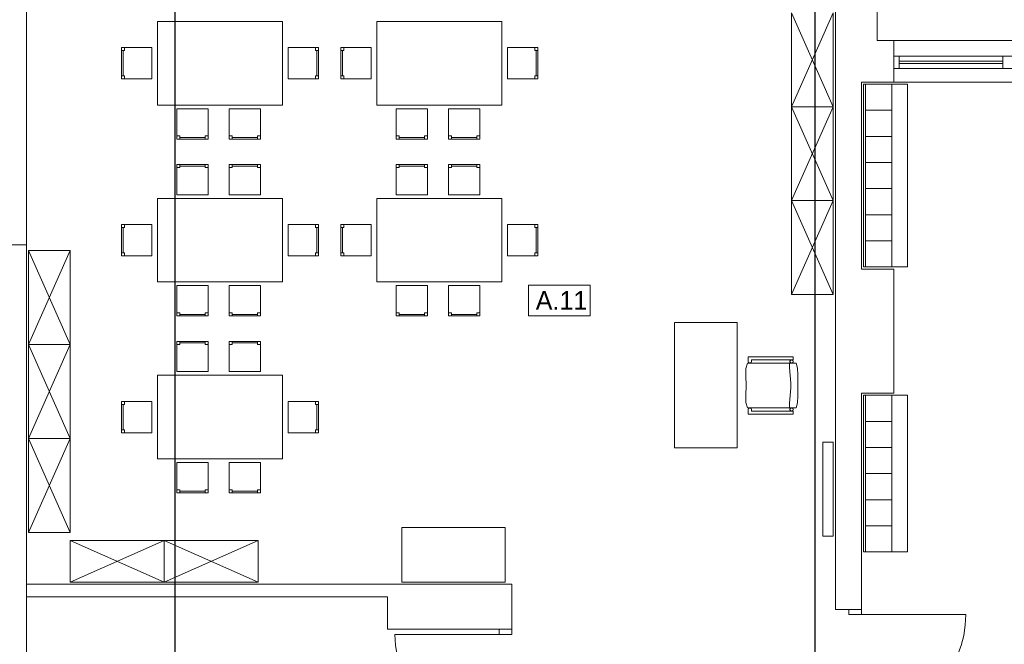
# Model space of a CAD drawing. Header units: millimetres. Extents: x -84458 to 77911, y -55868 to -29230.
# Tile 43 of 103: x 67091 to 68034, y -31728 to -31129. Entities that reach past the tile are written whole.
import ezdxf

# ---------------------------------------------------------------- set-up
doc = ezdxf.new("R2010")
doc.units = ezdxf.units.MM
doc.layers.add('CIENKA', color=7, linetype='Continuous', lineweight=20)
doc.layers.add('obwód gniazd', color=1, linetype='Continuous', lineweight=25)
doc.styles.add('GENERATED_STYLE_1', font='txt')

msp = doc.modelspace()

# ---------------------------------------------------------------- linework, layer by layer
at = {"layer": 'CIENKA'}
for p, q in [((67097.47, -31345.23), (67097.47, -30985.23)), ((67872.47, -31099.23), (67872.47, -31189.23)), ((67912.47, -31149.23), (67912.47, -31099.23)), ((67830.47, -31212.75), (67870.47, -31122.75)), ((67830.47, -31122.75), (67870.47, -31212.75)), ((67830.47, -31122.75), (67830.47, -31212.75)), ((67870.47, -31212.75), (67870.47, -31122.75)), ((67222.89, -31131.16), (67222.87, -31211.16)), ((67222.89, -31131.16), (67222.87, -31211.16)), ((67342.89, -31131.2), (67222.89, -31131.16)), ((67342.89, -31131.2), (67222.89, -31131.16)), ((67342.87, -31211.2), (67342.89, -31131.2)), ((67342.87, -31211.2), (67342.89, -31131.2)), ((67433.02, -31131.16), (67432.99, -31211.16)), ((67433.02, -31131.16), (67432.99, -31211.16)), ((67553.02, -31131.2), (67433.02, -31131.16)), ((67553.02, -31131.2), (67433.02, -31131.16)), ((67552.99, -31211.2), (67553.02, -31131.2)), ((67552.99, -31211.2), (67553.02, -31131.2)), ((67217.56, -31156.16), (67188.56, -31156.16)), ((67188.56, -31156.16), (67188.56, -31186.16)), ((67191.46, -31156.16), (67191.46, -31159.06)), ((67217.56, -31186.16), (67217.56, -31156.16)), ((67348.23, -31156.16), (67377.23, -31156.16)), ((67348.23, -31186.16), (67348.23, -31156.16)), ((67374.33, -31156.16), (67374.33, -31159.06)), ((67377.23, -31156.16), (67377.23, -31186.16)), ((67427.69, -31156.16), (67398.69, -31156.16)), ((67398.69, -31156.16), (67398.69, -31186.16)), ((67401.59, -31156.16), (67401.59, -31159.06)), ((67427.69, -31186.16), (67427.69, -31156.16)), ((67558.36, -31186.16), (67558.36, -31156.16)), ((67558.36, -31156.16), (67587.36, -31156.16)), ((67584.46, -31156.16), (67584.46, -31159.06)), ((67587.36, -31156.16), (67587.36, -31186.16)), ((67928.47, -31149.23), (67912.47, -31149.23)), ((67928.47, -31189.23), (67928.47, -31149.23)), ((67928.47, -31149.23), (68466.47, -31149.23)), ((67188.56, -31159.06), (67191.46, -31159.06)), ((67190.01, -31159.06), (67190.01, -31183.26)), ((67377.23, -31159.06), (67374.33, -31159.06)), ((67375.78, -31159.06), (67375.78, -31183.26)), ((67398.69, -31159.06), (67401.59, -31159.06)), ((67400.14, -31159.06), (67400.14, -31183.26)), ((67587.36, -31159.06), (67584.46, -31159.06)), ((67585.91, -31159.06), (67585.91, -31183.26)), ((67928.47, -31164.23), (68142.47, -31164.23)), ((67933.47, -31164.23), (67933.47, -31176.23)), ((68032.97, -31164.23), (68032.97, -31176.23)), ((67928.47, -31176.23), (68142.47, -31176.23)), ((67933.47, -31169.23), (68032.97, -31169.23)), ((67933.47, -31171.23), (68032.97, -31171.23)), ((67188.56, -31183.26), (67191.46, -31183.26)), ((67188.56, -31186.16), (67217.56, -31186.16)), ((67191.46, -31186.16), (67191.46, -31183.26)), ((67377.23, -31186.16), (67348.23, -31186.16)), ((67377.23, -31183.26), (67374.33, -31183.26)), ((67374.33, -31186.16), (67374.33, -31183.26)), ((67398.69, -31183.26), (67401.59, -31183.26)), ((67398.69, -31186.16), (67427.69, -31186.16)), ((67401.59, -31186.16), (67401.59, -31183.26)), ((67587.36, -31186.16), (67558.36, -31186.16)), ((67584.46, -31186.16), (67584.46, -31183.26)), ((67587.36, -31183.26), (67584.46, -31183.26)), ((67872.47, -31189.23), (67872.47, -31694.23)), ((67897.47, -31189.23), (67928.47, -31189.23)), ((67897.47, -31368.23), (67897.47, -31189.23)), ((67941.47, -31191.23), (67899.47, -31191.23)), ((67899.47, -31191.23), (67899.47, -31366.23)), ((67901.47, -31366.23), (67901.47, -31191.23)), ((67926.47, -31366.23), (67926.47, -31191.23)), ((67928.47, -31189.23), (68466.47, -31189.23)), ((67941.47, -31366.23), (67941.47, -31191.23)), ((67222.87, -31211.16), (67342.87, -31211.2)), ((67222.87, -31211.16), (67342.87, -31211.2)), ((67241.65, -31214.71), (67271.65, -31214.71)), ((67241.65, -31243.71), (67241.65, -31214.71)), ((67271.65, -31214.71), (67271.65, -31243.71)), ((67291.79, -31214.71), (67321.79, -31214.71)), ((67291.79, -31243.71), (67291.79, -31214.71)), ((67321.79, -31214.71), (67321.79, -31243.71)), ((67432.99, -31211.16), (67552.99, -31211.2)), ((67432.99, -31211.16), (67552.99, -31211.2)), ((67451.78, -31214.71), (67481.78, -31214.71)), ((67451.78, -31243.71), (67451.78, -31214.71)), ((67481.78, -31214.71), (67481.78, -31243.71)), ((67501.91, -31243.71), (67501.91, -31214.71)), ((67501.91, -31214.71), (67531.91, -31214.71)), ((67531.91, -31214.71), (67531.91, -31243.71)), ((67830.47, -31212.75), (67870.47, -31212.75)), ((67870.47, -31212.75), (67830.47, -31212.75)), ((67830.47, -31302.75), (67870.47, -31212.75)), ((67830.47, -31212.75), (67870.47, -31302.75)), ((67830.47, -31212.75), (67830.47, -31302.75)), ((67870.47, -31302.75), (67870.47, -31212.75)), ((67901.47, -31216.23), (67926.47, -31216.23)), ((67241.65, -31240.81), (67244.55, -31240.81)), ((67244.55, -31243.71), (67244.55, -31240.81)), ((67268.75, -31242.26), (67244.55, -31242.26)), ((67268.75, -31243.71), (67268.75, -31240.81)), ((67271.65, -31240.81), (67268.75, -31240.81)), ((67291.79, -31240.81), (67294.69, -31240.81)), ((67294.69, -31243.71), (67294.69, -31240.81)), ((67318.89, -31242.26), (67294.69, -31242.26)), ((67318.89, -31243.71), (67318.89, -31240.81)), ((67321.79, -31240.81), (67318.89, -31240.81)), ((67451.78, -31240.81), (67454.68, -31240.81)), ((67454.68, -31243.71), (67454.68, -31240.81)), ((67478.88, -31242.26), (67454.68, -31242.26)), ((67478.88, -31243.71), (67478.88, -31240.81)), ((67481.78, -31240.81), (67478.88, -31240.81)), ((67501.91, -31240.81), (67504.81, -31240.81)), ((67504.81, -31243.71), (67504.81, -31240.81)), ((67529.01, -31242.26), (67504.81, -31242.26)), ((67529.01, -31243.71), (67529.01, -31240.81)), ((67531.91, -31240.81), (67529.01, -31240.81)), ((67901.47, -31241.23), (67926.47, -31241.23)), ((67271.65, -31243.71), (67241.65, -31243.71)), ((67321.79, -31243.71), (67291.79, -31243.71)), ((67481.78, -31243.71), (67451.78, -31243.71)), ((67531.91, -31243.71), (67501.91, -31243.71)), ((67241.65, -31268.13), (67241.65, -31297.13)), ((67271.65, -31268.13), (67241.65, -31268.13)), ((67241.65, -31271.03), (67244.55, -31271.03)), ((67244.55, -31268.13), (67244.55, -31271.03)), ((67268.75, -31269.58), (67244.55, -31269.58)), ((67268.75, -31268.13), (67268.75, -31271.03)), ((67271.65, -31271.03), (67268.75, -31271.03)), ((67271.65, -31297.13), (67271.65, -31268.13)), ((67321.79, -31268.13), (67291.79, -31268.13)), ((67291.79, -31268.13), (67291.79, -31297.13)), ((67291.79, -31271.03), (67294.69, -31271.03)), ((67294.69, -31268.13), (67294.69, -31271.03)), ((67318.89, -31269.58), (67294.69, -31269.58)), ((67318.89, -31268.13), (67318.89, -31271.03)), ((67321.79, -31271.03), (67318.89, -31271.03)), ((67321.79, -31297.13), (67321.79, -31268.13)), ((67451.78, -31268.13), (67451.78, -31297.13)), ((67481.78, -31268.13), (67451.78, -31268.13)), ((67451.78, -31271.03), (67454.68, -31271.03)), ((67454.68, -31268.13), (67454.68, -31271.03)), ((67478.88, -31269.58), (67454.68, -31269.58)), ((67478.88, -31268.13), (67478.88, -31271.03)), ((67481.78, -31271.03), (67478.88, -31271.03)), ((67481.78, -31297.13), (67481.78, -31268.13)), ((67501.91, -31268.13), (67501.91, -31297.13)), ((67531.91, -31268.13), (67501.91, -31268.13)), ((67501.91, -31271.03), (67504.81, -31271.03)), ((67504.81, -31268.13), (67504.81, -31271.03)), ((67529.01, -31269.58), (67504.81, -31269.58)), ((67529.01, -31268.13), (67529.01, -31271.03)), ((67531.91, -31271.03), (67529.01, -31271.03)), ((67531.91, -31297.13), (67531.91, -31268.13)), ((67901.47, -31266.23), (67926.47, -31266.23)), ((67241.65, -31297.13), (67271.65, -31297.13)), ((67291.79, -31297.13), (67321.79, -31297.13)), ((67451.78, -31297.13), (67481.78, -31297.13)), ((67501.91, -31297.13), (67531.91, -31297.13)), ((67901.47, -31291.23), (67926.47, -31291.23)), ((67222.89, -31300.6), (67222.87, -31380.6)), ((67222.89, -31300.6), (67222.87, -31380.6)), ((67342.89, -31300.64), (67222.89, -31300.6)), ((67342.89, -31300.64), (67222.89, -31300.6)), ((67342.87, -31380.64), (67342.89, -31300.64)), ((67342.87, -31380.64), (67342.89, -31300.64)), ((67433.02, -31300.6), (67432.99, -31380.6)), ((67433.02, -31300.6), (67432.99, -31380.6)), ((67553.02, -31300.64), (67433.02, -31300.6)), ((67553.02, -31300.64), (67433.02, -31300.6)), ((67552.99, -31380.64), (67553.02, -31300.64)), ((67552.99, -31380.64), (67553.02, -31300.64)), ((67870.47, -31302.75), (67830.47, -31302.75)), ((67830.47, -31302.75), (67870.47, -31302.75)), ((67830.47, -31302.75), (67870.47, -31302.75)), ((67870.47, -31392.75), (67830.47, -31302.75)), ((67870.47, -31302.75), (67830.47, -31392.75)), ((67830.47, -31392.75), (67830.47, -31302.75)), ((67870.47, -31302.75), (67870.47, -31392.75)), ((67901.47, -31316.23), (67926.47, -31316.23)), ((67217.56, -31325.61), (67188.56, -31325.61)), ((67188.56, -31325.61), (67188.56, -31355.61)), ((67191.46, -31325.61), (67191.46, -31328.51)), ((67217.56, -31355.61), (67217.56, -31325.61)), ((67348.23, -31325.61), (67377.23, -31325.61)), ((67348.23, -31355.61), (67348.23, -31325.61)), ((67374.33, -31325.61), (67374.33, -31328.51)), ((67377.23, -31325.61), (67377.23, -31355.61)), ((67427.69, -31325.61), (67398.69, -31325.61)), ((67398.69, -31325.61), (67398.69, -31355.61)), ((67401.59, -31325.61), (67401.59, -31328.51)), ((67427.69, -31355.61), (67427.69, -31325.61)), ((67558.36, -31355.61), (67558.36, -31325.61)), ((67558.36, -31325.61), (67587.36, -31325.61)), ((67584.46, -31325.61), (67584.46, -31328.51)), ((67587.36, -31325.61), (67587.36, -31355.61)), ((67188.56, -31328.51), (67191.46, -31328.51)), ((67190.01, -31328.51), (67190.01, -31352.71)), ((67377.23, -31328.51), (67374.33, -31328.51)), ((67375.78, -31328.51), (67375.78, -31352.71)), ((67398.69, -31328.51), (67401.59, -31328.51)), ((67400.14, -31328.51), (67400.14, -31352.71)), ((67587.36, -31328.51), (67584.46, -31328.51)), ((67585.91, -31328.51), (67585.91, -31352.71)), ((67097.47, -31345.23), (67057.47, -31345.23)), ((67097.47, -31465.23), (67097.47, -31345.23)), ((67901.47, -31341.23), (67926.47, -31341.23)), ((67099.47, -31440.47), (67139.47, -31350.47)), ((67099.47, -31350.47), (67139.47, -31440.47)), ((67099.47, -31350.47), (67099.47, -31440.47)), ((67139.47, -31350.47), (67099.47, -31350.47)), ((67099.47, -31350.47), (67139.47, -31350.47)), ((67139.47, -31440.47), (67139.47, -31350.47)), ((67188.56, -31352.71), (67191.46, -31352.71)), ((67188.56, -31355.61), (67217.56, -31355.61)), ((67191.46, -31355.61), (67191.46, -31352.71)), ((67377.23, -31355.61), (67348.23, -31355.61)), ((67377.23, -31352.71), (67374.33, -31352.71)), ((67374.33, -31355.61), (67374.33, -31352.71)), ((67398.69, -31352.71), (67401.59, -31352.71)), ((67398.69, -31355.61), (67427.69, -31355.61)), ((67401.59, -31355.61), (67401.59, -31352.71)), ((67587.36, -31355.61), (67558.36, -31355.61)), ((67584.46, -31355.61), (67584.46, -31352.71)), ((67587.36, -31352.71), (67584.46, -31352.71)), ((67928.47, -31368.23), (67897.47, -31368.23)), ((67899.47, -31366.23), (67941.47, -31366.23)), ((67928.47, -31487.23), (67928.47, -31368.23)), ((67222.87, -31380.6), (67342.87, -31380.64)), ((67222.87, -31380.6), (67342.87, -31380.64)), ((67241.65, -31384.15), (67271.65, -31384.15)), ((67241.65, -31413.15), (67241.65, -31384.15)), ((67271.65, -31384.15), (67271.65, -31413.15)), ((67291.79, -31413.15), (67291.79, -31384.15)), ((67291.79, -31384.15), (67321.79, -31384.15)), ((67321.79, -31384.15), (67321.79, -31413.15)), ((67432.99, -31380.6), (67552.99, -31380.64)), ((67432.99, -31380.6), (67552.99, -31380.64)), ((67451.78, -31384.15), (67481.78, -31384.15)), ((67451.78, -31413.15), (67451.78, -31384.15)), ((67481.78, -31384.15), (67481.78, -31413.15)), ((67501.91, -31384.15), (67531.91, -31384.15)), ((67501.91, -31413.15), (67501.91, -31384.15)), ((67531.91, -31384.15), (67531.91, -31413.15)), ((67637.65, -31383.67), (67578.49, -31383.67)), ((67578.49, -31412.98), (67578.49, -31383.67)), ((67637.65, -31412.98), (67637.65, -31383.67)), ((67870.47, -31392.75), (67830.47, -31392.75)), ((67241.65, -31410.25), (67244.55, -31410.25)), ((67244.55, -31413.15), (67244.55, -31410.25)), ((67268.75, -31411.7), (67244.55, -31411.7)), ((67271.65, -31410.25), (67268.75, -31410.25)), ((67268.75, -31413.15), (67268.75, -31410.25)), ((67291.79, -31410.25), (67294.69, -31410.25)), ((67294.69, -31413.15), (67294.69, -31410.25)), ((67318.89, -31411.7), (67294.69, -31411.7)), ((67321.79, -31410.25), (67318.89, -31410.25)), ((67318.89, -31413.15), (67318.89, -31410.25)), ((67451.78, -31410.25), (67454.68, -31410.25)), ((67454.68, -31413.15), (67454.68, -31410.25)), ((67478.88, -31411.7), (67454.68, -31411.7)), ((67481.78, -31410.25), (67478.88, -31410.25)), ((67478.88, -31413.15), (67478.88, -31410.25)), ((67501.91, -31410.25), (67504.81, -31410.25)), ((67504.81, -31413.15), (67504.81, -31410.25)), ((67529.01, -31411.7), (67504.81, -31411.7)), ((67531.91, -31410.25), (67529.01, -31410.25)), ((67529.01, -31413.15), (67529.01, -31410.25)), ((67578.49, -31412.98), (67637.65, -31412.98)), ((67271.65, -31413.15), (67241.65, -31413.15)), ((67321.79, -31413.15), (67291.79, -31413.15)), ((67481.78, -31413.15), (67451.78, -31413.15)), ((67531.91, -31413.15), (67501.91, -31413.15)), ((67718.29, -31419.38), (67718.29, -31539.38)), ((67718.29, -31419.38), (67778.29, -31419.38)), ((67778.29, -31539.38), (67778.29, -31419.38)), ((67099.47, -31440.47), (67099.47, -31530.47)), ((67099.47, -31440.47), (67139.47, -31440.47)), ((67099.47, -31440.47), (67139.47, -31440.47)), ((67099.47, -31530.47), (67139.47, -31440.47)), ((67099.47, -31440.47), (67139.47, -31530.47)), ((67139.47, -31440.47), (67099.47, -31440.47)), ((67139.47, -31530.47), (67139.47, -31440.47)), ((67271.65, -31437.53), (67241.65, -31437.53)), ((67241.65, -31437.53), (67241.65, -31466.53)), ((67241.65, -31440.43), (67244.55, -31440.43)), ((67244.55, -31437.53), (67244.55, -31440.43)), ((67268.75, -31438.98), (67244.55, -31438.98)), ((67268.75, -31437.53), (67268.75, -31440.43)), ((67271.65, -31440.43), (67268.75, -31440.43)), ((67271.65, -31466.53), (67271.65, -31437.53)), ((67291.79, -31437.53), (67291.79, -31466.53)), ((67321.79, -31437.53), (67291.79, -31437.53)), ((67291.79, -31440.43), (67294.69, -31440.43)), ((67294.69, -31437.53), (67294.69, -31440.43)), ((67318.89, -31438.98), (67294.69, -31438.98)), ((67318.89, -31437.53), (67318.89, -31440.43)), ((67321.79, -31440.43), (67318.89, -31440.43)), ((67321.79, -31466.53), (67321.79, -31437.53)), ((67788.24, -31458.33), (67786.71, -31463.52)), ((67788.24, -31458.33), (67786.71, -31463.52)), ((67834.82, -31458.33), (67788.24, -31458.33)), ((67834.82, -31458.33), (67788.24, -31458.33)), ((67831.96, -31452.33), (67789.03, -31452.33)), ((67789.03, -31452.33), (67789.03, -31456.83)), ((67831.96, -31452.33), (67789.03, -31452.33)), ((67789.03, -31452.33), (67789.03, -31456.83)), ((67789.03, -31456.83), (67789.26, -31457.71)), ((67789.03, -31456.83), (67789.26, -31457.71)), ((67789.26, -31457.71), (67790.01, -31458.25)), ((67789.26, -31457.71), (67790.01, -31458.25)), ((67790.01, -31458.25), (67790.94, -31458.25)), ((67790.01, -31458.25), (67790.94, -31458.25)), ((67790.94, -31458.25), (67791.69, -31457.71)), ((67790.94, -31458.25), (67791.69, -31457.71)), ((67791.69, -31457.71), (67791.98, -31456.83)), ((67791.69, -31457.71), (67791.98, -31456.83)), ((67791.98, -31455.33), (67831.96, -31455.33)), ((67791.98, -31456.83), (67791.98, -31455.33)), ((67791.98, -31455.33), (67831.96, -31455.33)), ((67791.98, -31456.83), (67791.98, -31455.33)), ((67828.46, -31459.06), (67828.49, -31458.92)), ((67828.46, -31459.13), (67828.46, -31459.06)), ((67828.56, -31462.93), (67828.46, -31459.13)), ((67828.49, -31458.92), (67828.53, -31458.79)), ((67828.53, -31458.79), (67828.6, -31458.66)), ((67828.6, -31458.66), (67828.69, -31458.56)), ((67828.69, -31458.56), (67828.8, -31458.47)), ((67828.8, -31458.47), (67828.92, -31458.4)), ((67828.92, -31458.4), (67829.05, -31458.35)), ((67828.98, -31456.56), (67828.96, -31456.83)), ((67828.98, -31456.56), (67828.96, -31456.83)), ((67828.96, -31456.83), (67828.98, -31457.09)), ((67828.96, -31456.83), (67828.98, -31457.09)), ((67829.05, -31456.31), (67828.98, -31456.56)), ((67829.05, -31456.31), (67828.98, -31456.56)), ((67828.98, -31457.09), (67829.05, -31457.34)), ((67828.98, -31457.09), (67829.05, -31457.34)), ((67829.16, -31456.08), (67829.05, -31456.31)), ((67829.16, -31456.08), (67829.05, -31456.31)), ((67829.05, -31457.34), (67829.16, -31457.58)), ((67829.05, -31457.34), (67829.16, -31457.58)), ((67829.05, -31458.35), (67829.19, -31458.33)), ((67829.31, -31455.86), (67829.16, -31456.08)), ((67829.31, -31455.86), (67829.16, -31456.08)), ((67829.16, -31457.58), (67829.31, -31457.79)), ((67829.16, -31457.58), (67829.31, -31457.79)), ((67829.5, -31455.68), (67829.31, -31455.86)), ((67829.5, -31455.68), (67829.31, -31455.86)), ((67829.31, -31457.79), (67829.5, -31457.97)), ((67829.31, -31457.79), (67829.5, -31457.97)), ((67829.71, -31455.53), (67829.5, -31455.68)), ((67829.71, -31455.53), (67829.5, -31455.68)), ((67829.5, -31457.97), (67829.71, -31458.12)), ((67829.5, -31457.97), (67829.71, -31458.12)), ((67829.95, -31455.42), (67829.71, -31455.53)), ((67829.95, -31455.42), (67829.71, -31455.53)), ((67829.71, -31458.12), (67829.95, -31458.23)), ((67829.71, -31458.12), (67829.95, -31458.23)), ((67830.2, -31455.35), (67829.95, -31455.42)), ((67830.2, -31455.35), (67829.95, -31455.42)), ((67829.95, -31458.23), (67830.2, -31458.3)), ((67829.95, -31458.23), (67830.2, -31458.3)), ((67830.46, -31455.33), (67830.2, -31455.35)), ((67830.46, -31455.33), (67830.2, -31455.35)), ((67830.2, -31458.3), (67830.46, -31458.33)), ((67830.2, -31458.3), (67830.46, -31458.33)), ((67830.72, -31455.35), (67830.46, -31455.33)), ((67830.72, -31455.35), (67830.46, -31455.33)), ((67830.46, -31458.33), (67830.72, -31458.3)), ((67830.46, -31458.33), (67830.72, -31458.3)), ((67830.97, -31455.42), (67830.72, -31455.35)), ((67830.97, -31455.42), (67830.72, -31455.35)), ((67830.72, -31458.3), (67830.97, -31458.23)), ((67830.72, -31458.3), (67830.97, -31458.23)), ((67831.21, -31455.53), (67830.97, -31455.42)), ((67831.21, -31455.53), (67830.97, -31455.42)), ((67830.97, -31458.23), (67831.21, -31458.12)), ((67830.97, -31458.23), (67831.21, -31458.12)), ((67831.43, -31455.68), (67831.21, -31455.53)), ((67831.43, -31455.68), (67831.21, -31455.53)), ((67831.21, -31458.12), (67831.43, -31457.97)), ((67831.21, -31458.12), (67831.43, -31457.97)), ((67831.61, -31455.86), (67831.43, -31455.68)), ((67831.61, -31455.86), (67831.43, -31455.68)), ((67831.43, -31457.97), (67831.61, -31457.79)), ((67831.43, -31457.97), (67831.61, -31457.79)), ((67831.76, -31456.08), (67831.61, -31455.86)), ((67831.76, -31456.08), (67831.61, -31455.86)), ((67831.61, -31457.79), (67831.76, -31457.58)), ((67831.61, -31457.79), (67831.76, -31457.58)), ((67831.87, -31456.31), (67831.76, -31456.08)), ((67831.87, -31456.31), (67831.76, -31456.08)), ((67831.76, -31457.58), (67831.87, -31457.34)), ((67831.76, -31457.58), (67831.87, -31457.34)), ((67831.94, -31456.56), (67831.87, -31456.31)), ((67831.94, -31456.56), (67831.87, -31456.31)), ((67831.87, -31457.34), (67831.94, -31457.09)), ((67831.87, -31457.34), (67831.94, -31457.09)), ((67831.96, -31456.83), (67831.94, -31456.56)), ((67831.96, -31456.83), (67831.94, -31456.56)), ((67831.94, -31457.09), (67831.96, -31456.83)), ((67831.94, -31457.09), (67831.96, -31456.83)), ((67831.96, -31455.33), (67831.96, -31452.33)), ((67831.96, -31455.33), (67831.96, -31452.33)), ((67836.08, -31463.35), (67834.82, -31458.33)), ((67836.08, -31463.35), (67834.82, -31458.33)), ((67097.47, -31847.23), (67097.47, -31465.23)), ((67241.65, -31466.53), (67271.65, -31466.53)), ((67291.79, -31466.53), (67321.79, -31466.53)), ((67786.71, -31463.52), (67786.68, -31470.53)), ((67786.71, -31463.52), (67786.68, -31470.53)), ((67829.66, -31477.48), (67828.56, -31462.93)), ((67836.59, -31469.62), (67836.08, -31463.35)), ((67836.59, -31469.62), (67836.08, -31463.35)), ((67222.87, -31470.08), (67342.87, -31470.04)), ((67222.87, -31470.08), (67342.87, -31470.04)), ((67222.89, -31550.08), (67222.87, -31470.08)), ((67222.89, -31550.08), (67222.87, -31470.08)), ((67342.87, -31470.04), (67342.89, -31550.04)), ((67342.87, -31470.04), (67342.89, -31550.04)), ((67786.68, -31470.53), (67787.1, -31479.83)), ((67786.68, -31470.53), (67787.1, -31479.83)), ((67829.66, -31482.18), (67829.66, -31477.48)), ((67836.59, -31479.83), (67836.59, -31469.62)), ((67836.59, -31479.83), (67836.59, -31469.62)), ((67787.1, -31479.83), (67786.68, -31489.12)), ((67787.1, -31479.83), (67786.68, -31489.12)), ((67828.56, -31496.73), (67829.66, -31482.18)), ((67836.59, -31490.03), (67836.59, -31479.83)), ((67836.59, -31490.03), (67836.59, -31479.83)), ((67897.47, -31694.23), (67897.47, -31487.23)), ((67897.47, -31487.23), (67928.47, -31487.23)), ((67188.56, -31525.08), (67188.56, -31495.08)), ((67188.56, -31495.08), (67217.56, -31495.08)), ((67191.46, -31495.08), (67191.46, -31497.98)), ((67217.56, -31495.08), (67217.56, -31525.08)), ((67377.23, -31495.08), (67348.23, -31495.08)), ((67348.23, -31495.08), (67348.23, -31525.08)), ((67374.33, -31495.08), (67374.33, -31497.98)), ((67377.23, -31525.08), (67377.23, -31495.08)), ((67786.68, -31489.12), (67786.71, -31496.13)), ((67786.68, -31489.12), (67786.71, -31496.13)), ((67786.71, -31496.13), (67788.24, -31501.33)), ((67786.71, -31496.13), (67788.24, -31501.33)), ((67828.46, -31500.53), (67828.56, -31496.73)), ((67834.82, -31501.33), (67836.08, -31496.3)), ((67834.82, -31501.33), (67836.08, -31496.3)), ((67836.08, -31496.3), (67836.59, -31490.03)), ((67836.08, -31496.3), (67836.59, -31490.03)), ((67899.47, -31489.23), (67899.47, -31639.23)), ((67899.47, -31489.23), (67941.47, -31489.23)), ((67901.47, -31639.23), (67901.47, -31489.23)), ((67926.47, -31639.23), (67926.47, -31489.23)), ((67941.47, -31639.23), (67941.47, -31489.23)), ((67188.56, -31497.98), (67191.46, -31497.98)), ((67190.01, -31522.18), (67190.01, -31497.98)), ((67377.23, -31497.98), (67374.33, -31497.98)), ((67375.78, -31522.18), (67375.78, -31497.98)), ((67788.24, -31501.33), (67834.82, -31501.33)), ((67788.24, -31501.33), (67834.82, -31501.33)), ((67789.26, -31501.94), (67789.03, -31502.83)), ((67789.26, -31501.94), (67789.03, -31502.83)), ((67789.03, -31502.83), (67789.03, -31507.33)), ((67789.03, -31502.83), (67789.03, -31507.33)), ((67789.03, -31507.33), (67831.96, -31507.33)), ((67789.03, -31507.33), (67831.96, -31507.33)), ((67790.01, -31501.4), (67789.26, -31501.94)), ((67790.01, -31501.4), (67789.26, -31501.94)), ((67790.94, -31501.4), (67790.01, -31501.4)), ((67790.94, -31501.4), (67790.01, -31501.4)), ((67791.69, -31501.94), (67790.94, -31501.4)), ((67791.69, -31501.94), (67790.94, -31501.4)), ((67791.98, -31502.83), (67791.69, -31501.94)), ((67791.98, -31502.83), (67791.69, -31501.94)), ((67791.98, -31504.32), (67791.98, -31502.83)), ((67791.98, -31504.32), (67791.98, -31502.83)), ((67831.96, -31504.32), (67791.98, -31504.32)), ((67831.96, -31504.32), (67791.98, -31504.32)), ((67828.46, -31500.6), (67828.46, -31500.53)), ((67828.49, -31500.73), (67828.46, -31500.6)), ((67828.53, -31500.86), (67828.49, -31500.73)), ((67828.6, -31500.99), (67828.53, -31500.86)), ((67828.69, -31501.09), (67828.6, -31500.99)), ((67828.8, -31501.18), (67828.69, -31501.09)), ((67828.92, -31501.25), (67828.8, -31501.18)), ((67828.98, -31502.56), (67828.96, -31502.83)), ((67828.98, -31502.56), (67828.96, -31502.83)), ((67828.96, -31502.83), (67828.98, -31503.09)), ((67828.96, -31502.83), (67828.98, -31503.09)), ((67829.05, -31502.31), (67828.98, -31502.56)), ((67829.05, -31502.31), (67828.98, -31502.56)), ((67828.98, -31503.09), (67829.05, -31503.34)), ((67828.98, -31503.09), (67829.05, -31503.34)), ((67829.16, -31502.08), (67829.05, -31502.31)), ((67829.16, -31502.08), (67829.05, -31502.31)), ((67829.05, -31503.34), (67829.16, -31503.58)), ((67829.05, -31503.34), (67829.16, -31503.58)), ((67829.31, -31501.86), (67829.16, -31502.08)), ((67829.31, -31501.86), (67829.16, -31502.08)), ((67829.16, -31503.58), (67829.31, -31503.79)), ((67829.16, -31503.58), (67829.31, -31503.79)), ((67829.5, -31501.68), (67829.31, -31501.86)), ((67829.5, -31501.68), (67829.31, -31501.86)), ((67829.31, -31503.79), (67829.5, -31503.97)), ((67829.31, -31503.79), (67829.5, -31503.97)), ((67829.71, -31501.53), (67829.5, -31501.68)), ((67829.71, -31501.53), (67829.5, -31501.68)), ((67829.5, -31503.97), (67829.71, -31504.12)), ((67829.5, -31503.97), (67829.71, -31504.12)), ((67829.95, -31501.42), (67829.71, -31501.53)), ((67829.95, -31501.42), (67829.71, -31501.53)), ((67829.71, -31504.12), (67829.95, -31504.23)), ((67829.71, -31504.12), (67829.95, -31504.23)), ((67830.2, -31501.35), (67829.95, -31501.42)), ((67830.2, -31501.35), (67829.95, -31501.42)), ((67829.95, -31504.23), (67830.2, -31504.3)), ((67829.95, -31504.23), (67830.2, -31504.3)), ((67830.46, -31501.33), (67830.2, -31501.35)), ((67830.46, -31501.33), (67830.2, -31501.35)), ((67830.2, -31504.3), (67830.46, -31504.33)), ((67830.2, -31504.3), (67830.46, -31504.33)), ((67830.72, -31501.35), (67830.46, -31501.33)), ((67830.72, -31501.35), (67830.46, -31501.33)), ((67830.46, -31504.33), (67830.72, -31504.3)), ((67830.46, -31504.33), (67830.72, -31504.3)), ((67830.97, -31501.42), (67830.72, -31501.35)), ((67830.97, -31501.42), (67830.72, -31501.35)), ((67830.72, -31504.3), (67830.97, -31504.23)), ((67830.72, -31504.3), (67830.97, -31504.23)), ((67831.21, -31501.53), (67830.97, -31501.42)), ((67831.21, -31501.53), (67830.97, -31501.42)), ((67830.97, -31504.23), (67831.21, -31504.12)), ((67830.97, -31504.23), (67831.21, -31504.12)), ((67831.43, -31501.68), (67831.21, -31501.53)), ((67831.43, -31501.68), (67831.21, -31501.53)), ((67831.21, -31504.12), (67831.43, -31503.97)), ((67831.21, -31504.12), (67831.43, -31503.97)), ((67831.61, -31501.86), (67831.43, -31501.68)), ((67831.61, -31501.86), (67831.43, -31501.68)), ((67831.43, -31503.97), (67831.61, -31503.79)), ((67831.43, -31503.97), (67831.61, -31503.79)), ((67831.76, -31502.08), (67831.61, -31501.86)), ((67831.76, -31502.08), (67831.61, -31501.86)), ((67831.61, -31503.79), (67831.76, -31503.58)), ((67831.61, -31503.79), (67831.76, -31503.58)), ((67831.87, -31502.31), (67831.76, -31502.08)), ((67831.87, -31502.31), (67831.76, -31502.08)), ((67831.76, -31503.58), (67831.87, -31503.34)), ((67831.76, -31503.58), (67831.87, -31503.34)), ((67831.94, -31502.56), (67831.87, -31502.31)), ((67831.94, -31502.56), (67831.87, -31502.31)), ((67831.87, -31503.34), (67831.94, -31503.09)), ((67831.87, -31503.34), (67831.94, -31503.09)), ((67831.96, -31502.83), (67831.94, -31502.56)), ((67831.96, -31502.83), (67831.94, -31502.56)), ((67831.94, -31503.09), (67831.96, -31502.83)), ((67831.94, -31503.09), (67831.96, -31502.83)), ((67831.96, -31507.33), (67831.96, -31504.32)), ((67831.96, -31507.33), (67831.96, -31504.32)), ((67901.47, -31514.23), (67926.47, -31514.23)), ((67188.56, -31522.18), (67191.46, -31522.18)), ((67217.56, -31525.08), (67188.56, -31525.08)), ((67191.46, -31525.08), (67191.46, -31522.18)), ((67348.23, -31525.08), (67377.23, -31525.08)), ((67374.33, -31525.08), (67374.33, -31522.18)), ((67377.23, -31522.18), (67374.33, -31522.18)), ((67099.47, -31530.47), (67099.47, -31620.47)), ((67099.47, -31620.47), (67139.47, -31530.47)), ((67099.47, -31530.47), (67139.47, -31620.47)), ((67099.47, -31530.47), (67139.47, -31530.47)), ((67099.47, -31530.47), (67139.47, -31530.47)), ((67139.47, -31530.47), (67099.47, -31530.47)), ((67139.47, -31620.47), (67139.47, -31530.47)), ((67860.47, -31534.15), (67870.47, -31534.15)), ((67860.47, -31624.15), (67860.47, -31534.15)), ((67860.47, -31624.15), (67860.47, -31534.15)), ((67860.47, -31534.15), (67870.47, -31534.15)), ((67860.47, -31624.15), (67860.47, -31534.15)), ((67860.47, -31534.15), (67870.47, -31534.15)), ((67870.47, -31534.15), (67870.47, -31624.15)), ((67870.47, -31534.15), (67870.47, -31624.15)), ((67870.47, -31534.15), (67870.47, -31624.15)), ((67718.29, -31539.38), (67778.29, -31539.38)), ((67901.47, -31539.23), (67926.47, -31539.23)), ((67342.89, -31550.04), (67222.89, -31550.08)), ((67342.89, -31550.04), (67222.89, -31550.08)), ((67241.65, -31582.56), (67241.65, -31553.56)), ((67241.65, -31553.56), (67271.65, -31553.56)), ((67271.65, -31553.56), (67271.65, -31582.56)), ((67291.79, -31582.56), (67291.79, -31553.56)), ((67291.79, -31553.56), (67321.79, -31553.56)), ((67321.79, -31553.56), (67321.79, -31582.56)), ((67901.47, -31564.23), (67926.47, -31564.23)), ((67241.65, -31579.66), (67244.55, -31579.66)), ((67271.65, -31582.56), (67241.65, -31582.56)), ((67244.55, -31582.56), (67244.55, -31579.66)), ((67268.75, -31581.11), (67244.55, -31581.11)), ((67268.75, -31582.56), (67268.75, -31579.66)), ((67271.65, -31579.66), (67268.75, -31579.66)), ((67291.79, -31579.66), (67294.69, -31579.66)), ((67321.79, -31582.56), (67291.79, -31582.56)), ((67294.69, -31582.56), (67294.69, -31579.66)), ((67318.89, -31581.11), (67294.69, -31581.11)), ((67318.89, -31582.56), (67318.89, -31579.66)), ((67321.79, -31579.66), (67318.89, -31579.66)), ((67901.47, -31589.23), (67926.47, -31589.23)), ((67099.47, -31620.47), (67139.47, -31620.47)), ((67457.07, -31668.23), (67457.07, -31615.79)), ((67457.07, -31615.79), (67556.11, -31615.79)), ((67556.11, -31615.79), (67556.11, -31668.23)), ((67901.47, -31614.23), (67926.47, -31614.23)), ((67139.47, -31628.23), (67139.47, -31668.23)), ((67139.47, -31668.23), (67139.47, -31628.23)), ((67139.47, -31668.23), (67229.47, -31628.23)), ((67229.47, -31668.23), (67139.47, -31628.23)), ((67229.47, -31628.23), (67139.47, -31628.23)), ((67229.47, -31668.23), (67319.47, -31628.23)), ((67319.47, -31668.23), (67229.47, -31628.23)), ((67319.47, -31628.23), (67229.47, -31628.23)), ((67229.47, -31628.23), (67229.47, -31668.23)), ((67229.47, -31668.23), (67229.47, -31628.23)), ((67229.47, -31668.23), (67229.47, -31628.23)), ((67319.47, -31668.23), (67319.47, -31628.23)), ((67870.47, -31624.15), (67860.47, -31624.15)), ((67870.47, -31624.15), (67860.47, -31624.15)), ((67870.47, -31624.15), (67860.47, -31624.15)), ((67899.47, -31639.23), (67941.47, -31639.23)), ((67562.47, -31670.23), (67097.47, -31670.23)), ((67097.47, -31670.23), (67097.47, -31682.23)), ((67139.47, -31668.23), (67229.47, -31668.23)), ((67229.47, -31668.23), (67319.47, -31668.23)), ((67556.11, -31668.23), (67457.07, -31668.23)), ((67562.47, -31713.23), (67562.47, -31670.23)), ((67097.47, -31682.23), (67443.47, -31682.23)), ((67443.47, -31682.23), (67443.47, -31713.23)), ((67897.47, -31694.23), (67872.47, -31694.23)), ((67885.47, -31694.23), (67897.47, -31694.23)), ((67885.47, -31699.23), (67885.47, -31694.23)), ((67897.47, -31694.23), (67897.47, -31699.23)), ((67897.47, -31699.23), (67885.47, -31699.23)), ((67897.47, -31699.23), (67997.47, -31699.23)), ((67443.47, -31713.23), (67550.47, -31713.23)), ((67562.47, -31713.23), (67550.47, -31713.23)), ((67562.47, -31713.23), (67550.47, -31713.23)), ((67550.47, -31713.23), (67550.47, -31718.23)), ((67562.47, -31718.23), (67562.47, -31713.23)), ((67550.47, -31718.23), (67450.47, -31718.23)), ((67550.47, -31718.23), (67562.47, -31718.23))]:
    msp.add_line(p, q, dxfattribs=at)
for centre, start, end in [((67897.47, -31699.23), 270, 0), ((67550.47, -31718.23), 180, 270)]:
    msp.add_arc(centre, 100, start, end, dxfattribs=at)
at = {"layer": 'Defpoints'}
msp.add_line((67239.46, -30082.29), (67239.46, -34058.41), dxfattribs=at)
at = {"layer": 'obwód gniazd'}
msp.add_line((67852.62, -30832.62), (67852.62, -31817.36), dxfattribs=at)

# ---------------------------------------------------------------- texts
at = {"layer": 'CIENKA', "style": 'GENERATED_STYLE_1'}
msp.add_text('A.11', height=18, dxfattribs=at).set_placement((67585.35, -31407.33))

doc.saveas('drawing.dxf')
